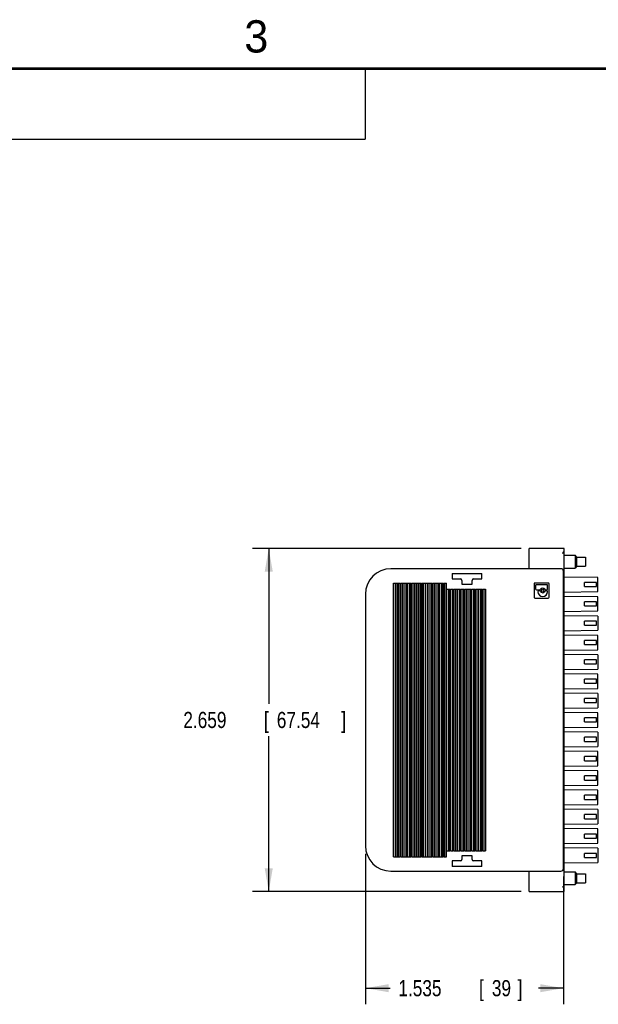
# Model space of a CAD drawing. Header units: inches. Extents: x 0 to 22, y 0 to 17.
# Tile 7 of 14: x 6.4 to 10.9, y 9.2 to 16.9. Entities that reach past the tile are written whole.
import ezdxf

# ---------------------------------------------------------------- set-up
doc = ezdxf.new("R2010")
doc.units = ezdxf.units.IN
doc.header["$LTSCALE"] = 1.21
doc.header["$MEASUREMENT"] = 0
doc.layers.get('0').update_dxf_attribs({"linetype": 'CONTINUOUS'})
doc.layers.add('DIMENSIONS', color=7, linetype='CONTINUOUS')
doc.styles.get("Standard").update_dxf_attribs({"font": 'txt', "width": 0.8})
doc.dimstyles.new('DIMSTYLE_1', dxfattribs={"dimtxt": 0.125, "dimasz": 0.18, "dimexe": 0.18, "dimexo": 0.0625, "dimgap": 0.09, "dimtad": 0, "dimtih": 1, "dimtoh": 1, "dimdec": 3, "dimzin": 4, "dimdsep": 46, "dimtxsty": 'STANDARD', "dimblk": '_FILLED', "dimblk1": '_FILLED', "dimblk2": '_FILLED', "dimcen": 0.09, "dimadec": 0, "dimazin": 0, "dimtp": 0.01, "dimtm": 0.01, "dimtfac": 1, "dimtdec": 3, "dimtofl": 0, "dimtmove": 0, "dimatfit": 3, "dimldrblk": '_FILLED', "dimfxl": 1, "dimtolj": 1, "dimtzin": 4, "dimarcsym": 0})

# ---------------------------------------------------------------- blocks, each defined once
blk = doc.blocks.new('_FILLED')
at = {"color": 0, "linetype": 'BYBLOCK'}
blk.add_solid([(0, 0), (-1, 0.174), (-1, -0.174)], dxfattribs=at)
blk = doc.blocks.new('*D0')
at = {"layer": 'DIMENSIONS', "color": 2, "linetype": 'CONTINUOUS'}
for p, q in [((9.127, 10.4126), (9.127, 9.2458)), ((10.6624, 10.2354), (10.6624, 9.2458)), ((9.127, 9.3708), (9.3197, 9.3708)), ((10.6624, 9.3708), (10.4697, 9.3708))]:
    blk.add_line(p, q, dxfattribs=at)
at = {"layer": 'DIMENSIONS', "color": 2, "linetype": 'CONTINUOUS', "xscale": 0.18, "yscale": 0.18, "zscale": 0.18, "rotation": 180}
blk.add_blockref('_FILLED', (9.127, 9.3708), dxfattribs=at)
at = {"layer": 'DIMENSIONS', "color": 2, "linetype": 'CONTINUOUS', "xscale": 0.18, "yscale": 0.18, "zscale": 0.18}
blk.add_blockref('_FILLED', (10.6624, 9.3708), dxfattribs=at)
at = {"layer": 'DIMENSIONS', "color": 2, "linetype": 'CONTINUOUS', "width": 0.8}
for s, p in [('1.535', (9.3822, 9.3083)), ('[', (10.0072, 9.3083)), ('39', (10.1072, 9.3083)), (']', (10.3072, 9.3083))]:
    blk.add_text(s, height=0.125, dxfattribs=at).set_placement(p)
blk = doc.blocks.new('*D1')
at = {"layer": 'DIMENSIONS', "color": 2, "linetype": 'CONTINUOUS'}
for p, q in [((10.3342, 12.7798), (8.252, 12.7798)), ((8.377, 12.7798), (8.377, 11.5753)), ((8.377, 10.1208), (8.377, 11.3253)), ((10.3342, 10.1208), (8.252, 10.1208))]:
    blk.add_line(p, q, dxfattribs=at)
at = {"layer": 'DIMENSIONS', "color": 2, "linetype": 'CONTINUOUS', "xscale": 0.18, "yscale": 0.18, "zscale": 0.18}
for p, rotation in [((8.377, 12.7798), 90), ((8.377, 10.1208), 270)]:
    blk.add_blockref('_FILLED', p, dxfattribs=dict(at, rotation=rotation))
at = {"layer": 'DIMENSIONS', "color": 2, "linetype": 'CONTINUOUS', "width": 0.8}
for s, p in [('2.659', (7.7145, 11.3878)), ('[', (8.3395, 11.3878)), ('67.54', (8.4395, 11.3878)), (']', (8.9395, 11.3878))]:
    blk.add_text(s, height=0.125, dxfattribs=at).set_placement(p)

msp = doc.modelspace()

# ---------------------------------------------------------------- linework, layer by layer
at = {"color": 2, "linetype": 'CONTINUOUS'}
for p, q in [((0.4999, 16.5), (9.1249, 16.5)), ((9.1249, 16.5), (9.1249, 15.9531)), ((0.4999, 15.9531), (9.1249, 15.9531))]:
    msp.add_line(p, q, dxfattribs=at)
at = {"color": 7, "linetype": 'CONTINUOUS'}
for p, q in [((10.3967, 12.6224), (10.3967, 12.7798)), ((10.6683, 12.7798), (10.3967, 12.7798)), ((10.6683, 10.1208), (10.6683, 12.7798)), ((10.6683, 12.7267), (10.753, 12.7267)), ((10.753, 12.7267), (10.753, 12.6283)), ((10.7667, 12.7119), (10.753, 12.7267)), ((10.7667, 12.643), (10.7667, 12.7119)), ((10.7667, 12.7119), (10.8337, 12.7119)), ((10.8337, 12.7119), (10.8337, 12.643)), ((10.6427, 12.6224), (9.3238, 12.6224)), ((10.6624, 10.2979), (10.6624, 12.6027)), ((10.6683, 12.6283), (10.753, 12.6283)), ((10.7667, 12.643), (10.753, 12.6283)), ((10.7667, 12.643), (10.8337, 12.643)), ((9.8002, 12.5869), (9.8002, 12.5436)), ((9.8002, 12.5869), (10.0285, 12.5869)), ((9.8002, 12.5436), (9.8632, 12.5436)), ((9.875, 12.5318), (9.875, 12.5042)), ((9.9537, 12.5042), (9.9537, 12.5318)), ((9.9656, 12.5436), (10.0285, 12.5436)), ((10.0285, 12.5436), (10.0285, 12.5869)), ((10.9282, 12.5554), (10.6683, 12.5584)), ((10.9282, 12.4452), (10.9282, 12.5554)), ((9.3453, 10.3885), (9.3453, 12.5121)), ((9.3453, 12.5121), (9.3693, 12.5121)), ((9.3573, 12.5121), (9.3573, 10.3885)), ((9.3693, 12.5121), (9.3693, 10.3885)), ((9.3729, 12.5121), (9.3729, 10.3885)), ((9.3729, 12.5121), (9.3968, 12.5121)), ((9.3848, 10.3885), (9.3848, 12.5121)), ((9.3968, 12.5121), (9.3968, 10.3885)), ((9.4004, 10.3885), (9.4004, 12.5121)), ((9.4004, 12.5121), (9.4244, 12.5121)), ((9.4124, 12.5121), (9.4124, 10.3885)), ((9.4244, 12.5121), (9.4244, 10.3885)), ((9.428, 10.3885), (9.428, 12.5121)), ((9.428, 12.5121), (9.4519, 12.5121)), ((9.44, 12.5121), (9.44, 10.3885)), ((9.4519, 10.3885), (9.4519, 12.5121)), ((9.4555, 10.3885), (9.4555, 12.5121)), ((9.4555, 12.5121), (9.4795, 12.5121)), ((9.4675, 12.5121), (9.4675, 10.3885)), ((9.4795, 12.5121), (9.4795, 10.3885)), ((9.4831, 10.3885), (9.4831, 12.5121)), ((9.4831, 12.5121), (9.5071, 12.5121)), ((9.4951, 12.5121), (9.4951, 10.3885)), ((9.5071, 12.5121), (9.5071, 10.3885)), ((9.5107, 10.3885), (9.5107, 12.5121)), ((9.5107, 12.5121), (9.5346, 12.5121)), ((9.5226, 10.3885), (9.5226, 12.5121)), ((9.5346, 10.3885), (9.5346, 12.5121)), ((9.5382, 10.3885), (9.5382, 12.5121)), ((9.5382, 12.5121), (9.5622, 12.5121)), ((9.5502, 10.3885), (9.5502, 12.5121)), ((9.5622, 10.3885), (9.5622, 12.5121)), ((9.5658, 10.3885), (9.5658, 12.5121)), ((9.5658, 12.5121), (9.5897, 12.5121)), ((9.5778, 10.3885), (9.5778, 12.5121)), ((9.5897, 12.5121), (9.5897, 10.3885)), ((9.5933, 10.3885), (9.5933, 12.5121)), ((9.5933, 12.5121), (9.6173, 12.5121)), ((9.6053, 12.5121), (9.6053, 10.3885)), ((9.6173, 12.5121), (9.6173, 10.3885)), ((9.6209, 10.3885), (9.6209, 12.5121)), ((9.6209, 12.5121), (9.6448, 12.5121)), ((9.6329, 12.5121), (9.6329, 10.3885)), ((9.6448, 10.3885), (9.6448, 12.5121)), ((9.6485, 10.3885), (9.6485, 12.5121)), ((9.6485, 12.5121), (9.6724, 12.5121)), ((9.6604, 12.5121), (9.6604, 10.3885)), ((9.6724, 12.5121), (9.6724, 10.3885)), ((9.676, 10.3885), (9.676, 12.5121)), ((9.676, 12.5121), (9.7, 12.5121)), ((9.688, 12.5121), (9.688, 10.3885)), ((9.7, 10.3885), (9.7, 12.5121)), ((9.7036, 10.3885), (9.7036, 12.5121)), ((9.7036, 12.5121), (9.7275, 12.5121)), ((9.7156, 12.5121), (9.7156, 10.3885)), ((9.7275, 12.5121), (9.7275, 10.3885)), ((9.7311, 12.5121), (9.7311, 10.3885)), ((9.7311, 12.5121), (9.7551, 12.5121)), ((9.7431, 10.3885), (9.7431, 12.5121)), ((9.7551, 10.3885), (9.7551, 12.5121)), ((9.7587, 10.4357), (9.7587, 12.4649)), ((9.7587, 12.4649), (9.7826, 12.4649)), ((9.7707, 12.4649), (9.7707, 10.4357)), ((9.7826, 12.4649), (9.7826, 10.4357)), ((9.7863, 10.4357), (9.7863, 12.4649)), ((9.7863, 12.4649), (9.8102, 12.4649)), ((9.7982, 12.4649), (9.7982, 10.4357)), ((9.8102, 12.4649), (9.8102, 10.4357)), ((9.8138, 10.4357), (9.8138, 12.4649)), ((9.8138, 12.4649), (9.8378, 12.4649)), ((9.8258, 12.4649), (9.8258, 10.4357)), ((9.8378, 12.4649), (9.8378, 10.4357)), ((9.8414, 10.4357), (9.8414, 12.4649)), ((9.8414, 12.4649), (9.8653, 12.4649)), ((9.8533, 12.4649), (9.8533, 10.4357)), ((9.8653, 12.4649), (9.8653, 10.4357)), ((9.8689, 10.4357), (9.8689, 12.4649)), ((9.8689, 12.4649), (9.8929, 12.4649)), ((9.875, 12.5042), (9.9537, 12.5042)), ((9.8809, 12.4649), (9.8809, 10.4357)), ((9.8929, 12.4649), (9.8929, 10.4357)), ((9.8965, 10.4357), (9.8965, 12.4649)), ((9.8965, 12.4649), (9.9204, 12.4649)), ((9.9085, 12.4649), (9.9085, 10.4357)), ((9.9204, 12.4649), (9.9204, 10.4357)), ((9.9241, 10.4357), (9.9241, 12.4649)), ((9.9241, 12.4649), (9.948, 12.4649)), ((9.936, 12.4649), (9.936, 10.4357)), ((9.948, 12.4649), (9.948, 10.4357)), ((9.9516, 10.4357), (9.9516, 12.4649)), ((9.9516, 12.4649), (9.9756, 12.4649)), ((9.9636, 12.4649), (9.9636, 10.4357)), ((9.9756, 12.4649), (9.9756, 10.4357)), ((9.9792, 10.4357), (9.9792, 12.4649)), ((9.9792, 12.4649), (10.0031, 12.4649)), ((9.9911, 12.4649), (9.9911, 10.4357)), ((10.0031, 12.4649), (10.0031, 10.4357)), ((10.0067, 10.4357), (10.0067, 12.4649)), ((10.0067, 12.4649), (10.0307, 12.4649)), ((10.0187, 12.4649), (10.0187, 10.4357)), ((10.0307, 12.4649), (10.0307, 10.4357)), ((10.0343, 10.4357), (10.0343, 12.4649)), ((10.0343, 12.4649), (10.0582, 12.4649)), ((10.0463, 12.4649), (10.0463, 10.4357)), ((10.0582, 12.4649), (10.0582, 10.4357)), ((10.4341, 12.5038), (10.4341, 12.4023)), ((10.5439, 12.5121), (10.4424, 12.5121)), ((10.4469, 12.4924), (10.4469, 12.4658)), ((10.5331, 12.4987), (10.4531, 12.4987)), ((10.4531, 12.4596), (10.4801, 12.4596)), ((10.4645, 12.4447), (10.4645, 12.4442)), ((10.4801, 12.4509), (10.4707, 12.4509)), ((10.5237, 12.4596), (10.5331, 12.4596)), ((10.5331, 12.4509), (10.5237, 12.4509)), ((10.5394, 12.4658), (10.5394, 12.4924)), ((10.5394, 12.4442), (10.5394, 12.4447)), ((10.5522, 12.4023), (10.5522, 12.5038)), ((10.6683, 12.4422), (10.9282, 12.4452)), ((10.8258, 12.4846), (10.8258, 12.5161)), ((10.9183, 12.5161), (10.8258, 12.5161)), ((10.8258, 12.4846), (10.9183, 12.4846)), ((10.9183, 12.4846), (10.9183, 12.5161)), ((9.127, 12.4255), (9.127, 10.4751)), ((10.4424, 12.394), (10.5439, 12.394)), ((10.6683, 12.4361), (10.6624, 12.4361)), ((10.6624, 12.4269), (10.6683, 12.4253)), ((10.6683, 12.4253), (10.6624, 12.4237)), ((10.6624, 12.4145), (10.6683, 12.4145)), ((10.9282, 12.4054), (10.6683, 12.4084)), ((10.9282, 12.2952), (10.9282, 12.4054)), ((10.6683, 12.2922), (10.9282, 12.2952)), ((10.8258, 12.3346), (10.8258, 12.3661)), ((10.9183, 12.3661), (10.8258, 12.3661)), ((10.8258, 12.3346), (10.9183, 12.3346)), ((10.9183, 12.3346), (10.9183, 12.3661)), ((10.6683, 12.2861), (10.6624, 12.2861)), ((10.6624, 12.2769), (10.6683, 12.2753)), ((10.6683, 12.2753), (10.6624, 12.2737)), ((10.6624, 12.2645), (10.6683, 12.2645)), ((10.9282, 12.2554), (10.6683, 12.2584)), ((10.8258, 12.1846), (10.8258, 12.2161)), ((10.9183, 12.2161), (10.8258, 12.2161)), ((10.9183, 12.1846), (10.9183, 12.2161)), ((10.9282, 12.2554), (10.9282, 12.1452)), ((10.6683, 12.1422), (10.9282, 12.1452)), ((10.8258, 12.1846), (10.9183, 12.1846)), ((10.6683, 12.1361), (10.6624, 12.1361)), ((10.6624, 12.1269), (10.6683, 12.1253)), ((10.6683, 12.1253), (10.6624, 12.1237)), ((10.6624, 12.1145), (10.6683, 12.1145)), ((10.9282, 12.1054), (10.6683, 12.1084)), ((10.9183, 12.0661), (10.8258, 12.0661)), ((10.8258, 12.0346), (10.8258, 12.0661)), ((10.9183, 12.0346), (10.9183, 12.0661)), ((10.9282, 11.9952), (10.9282, 12.1054)), ((10.6683, 11.9861), (10.6624, 11.9861)), ((10.6683, 11.9922), (10.9282, 11.9952)), ((10.8258, 12.0346), (10.9183, 12.0346)), ((10.6624, 11.9769), (10.6683, 11.9753)), ((10.6683, 11.9753), (10.6624, 11.9737)), ((10.6624, 11.9645), (10.6683, 11.9645)), ((10.9282, 11.9554), (10.6683, 11.9584)), ((10.9183, 11.9161), (10.8258, 11.9161)), ((10.8258, 11.8846), (10.8258, 11.9161)), ((10.9183, 11.8846), (10.9183, 11.9161)), ((10.9282, 11.9554), (10.9282, 11.8452)), ((10.6683, 11.8361), (10.6624, 11.8361)), ((10.6683, 11.8422), (10.9282, 11.8452)), ((10.8258, 11.8846), (10.9183, 11.8846)), ((10.6624, 11.8269), (10.6683, 11.8253)), ((10.6683, 11.8253), (10.6624, 11.8237)), ((10.6624, 11.8145), (10.6683, 11.8145)), ((10.9282, 11.8054), (10.6683, 11.8084)), ((10.9183, 11.7661), (10.8258, 11.7661)), ((10.8258, 11.7346), (10.8258, 11.7661)), ((10.9183, 11.7346), (10.9183, 11.7661)), ((10.9282, 11.6952), (10.9282, 11.8054)), ((10.6683, 11.6861), (10.6624, 11.6861)), ((10.6683, 11.6922), (10.9282, 11.6952)), ((10.8258, 11.7346), (10.9183, 11.7346)), ((10.6624, 11.6769), (10.6683, 11.6753)), ((10.6683, 11.6753), (10.6624, 11.6737)), ((10.6624, 11.6645), (10.6683, 11.6645)), ((10.9282, 11.6554), (10.6683, 11.6584)), ((10.9183, 11.6161), (10.8258, 11.6161)), ((10.8258, 11.5846), (10.8258, 11.6161)), ((10.9183, 11.5846), (10.9183, 11.6161)), ((10.9282, 11.6554), (10.9282, 11.5452)), ((10.6683, 11.5361), (10.6624, 11.5361)), ((10.6624, 11.5269), (10.6683, 11.5253)), ((10.6683, 11.5422), (10.9282, 11.5452)), ((10.8258, 11.5846), (10.9183, 11.5846)), ((10.6683, 11.5253), (10.6624, 11.5237)), ((10.6624, 11.5145), (10.6683, 11.5145)), ((10.9282, 11.5054), (10.6683, 11.5084)), ((10.9183, 11.4661), (10.8258, 11.4661)), ((10.8258, 11.4346), (10.8258, 11.4661)), ((10.9183, 11.4346), (10.9183, 11.4661)), ((10.9282, 11.3952), (10.9282, 11.5054)), ((10.6683, 11.3861), (10.6624, 11.3861)), ((10.6624, 11.3769), (10.6683, 11.3753)), ((10.6683, 11.3753), (10.6624, 11.3737)), ((10.6683, 11.3922), (10.9282, 11.3952)), ((10.8258, 11.4346), (10.9183, 11.4346)), ((10.6624, 11.3645), (10.6683, 11.3645)), ((10.9282, 11.3554), (10.6683, 11.3584)), ((10.9183, 11.3161), (10.8258, 11.3161)), ((10.8258, 11.2846), (10.8258, 11.3161)), ((10.9183, 11.2846), (10.9183, 11.3161)), ((10.9282, 11.3554), (10.9282, 11.2452)), ((10.6683, 11.2361), (10.6624, 11.2361)), ((10.6624, 11.2269), (10.6683, 11.2253)), ((10.6683, 11.2253), (10.6624, 11.2237)), ((10.6683, 11.2422), (10.9282, 11.2452)), ((10.8258, 11.2846), (10.9183, 11.2846)), ((10.6624, 11.2145), (10.6683, 11.2145)), ((10.9282, 11.2054), (10.6683, 11.2084)), ((10.9183, 11.1661), (10.8258, 11.1661)), ((10.8258, 11.1346), (10.8258, 11.1661)), ((10.9183, 11.1346), (10.9183, 11.1661)), ((10.9282, 11.0952), (10.9282, 11.2054)), ((10.6683, 11.0861), (10.6624, 11.0861)), ((10.6624, 11.0769), (10.6683, 11.0753)), ((10.6683, 11.0753), (10.6624, 11.0737)), ((10.6683, 11.0922), (10.9282, 11.0952)), ((10.8258, 11.1346), (10.9183, 11.1346)), ((10.6624, 11.0645), (10.6683, 11.0645)), ((10.9282, 11.0554), (10.6683, 11.0584)), ((10.9183, 11.0161), (10.8258, 11.0161)), ((10.8258, 10.9846), (10.8258, 11.0161)), ((10.9183, 10.9846), (10.9183, 11.0161)), ((10.9282, 10.9452), (10.9282, 11.0554)), ((10.6683, 10.9361), (10.6624, 10.9361)), ((10.6624, 10.9269), (10.6683, 10.9253)), ((10.6683, 10.9253), (10.6624, 10.9237)), ((10.6683, 10.9422), (10.9282, 10.9452)), ((10.8258, 10.9846), (10.9183, 10.9846)), ((10.6624, 10.9145), (10.6683, 10.9145)), ((10.9282, 10.9054), (10.6683, 10.9084)), ((10.9183, 10.8661), (10.8258, 10.8661)), ((10.8258, 10.8346), (10.8258, 10.8661)), ((10.9183, 10.8346), (10.9183, 10.8661)), ((10.9282, 10.7952), (10.9282, 10.9054)), ((10.6683, 10.7861), (10.6624, 10.7861)), ((10.6624, 10.7769), (10.6683, 10.7753)), ((10.6683, 10.7753), (10.6624, 10.7737)), ((10.6624, 10.7645), (10.6683, 10.7645)), ((10.6683, 10.7922), (10.9282, 10.7952)), ((10.8258, 10.8346), (10.9183, 10.8346)), ((10.9282, 10.7554), (10.6683, 10.7584)), ((10.9183, 10.7161), (10.8258, 10.7161)), ((10.8258, 10.6846), (10.8258, 10.7161)), ((10.9183, 10.6846), (10.9183, 10.7161)), ((10.9282, 10.7554), (10.9282, 10.6452)), ((10.6683, 10.6361), (10.6624, 10.6361)), ((10.6624, 10.6269), (10.6683, 10.6253)), ((10.6683, 10.6253), (10.6624, 10.6237)), ((10.6624, 10.6145), (10.6683, 10.6145)), ((10.6683, 10.6422), (10.9282, 10.6452)), ((10.8258, 10.6846), (10.9183, 10.6846)), ((10.9282, 10.6054), (10.6683, 10.6084)), ((10.9183, 10.5661), (10.8258, 10.5661)), ((10.8258, 10.5346), (10.8258, 10.5661)), ((10.8258, 10.5346), (10.9183, 10.5346)), ((10.9183, 10.5346), (10.9183, 10.5661)), ((10.9282, 10.4952), (10.9282, 10.6054)), ((10.6683, 10.4861), (10.6624, 10.4861)), ((10.6624, 10.4769), (10.6683, 10.4753)), ((10.6683, 10.4753), (10.6624, 10.4737)), ((10.6624, 10.4645), (10.6683, 10.4645)), ((10.6683, 10.4922), (10.9282, 10.4952)), ((10.9282, 10.4554), (10.6683, 10.4584)), ((9.3453, 10.3885), (9.3693, 10.3885)), ((9.3729, 10.3885), (9.3968, 10.3885)), ((9.4004, 10.3885), (9.4244, 10.3885)), ((9.428, 10.3885), (9.4519, 10.3885)), ((9.4555, 10.3885), (9.4795, 10.3885)), ((9.4831, 10.3885), (9.5071, 10.3885)), ((9.5107, 10.3885), (9.5346, 10.3885)), ((9.5382, 10.3885), (9.5622, 10.3885)), ((9.5658, 10.3885), (9.5897, 10.3885)), ((9.5933, 10.3885), (9.6173, 10.3885)), ((9.6209, 10.3885), (9.6448, 10.3885)), ((9.6485, 10.3885), (9.6724, 10.3885)), ((9.676, 10.3885), (9.7, 10.3885)), ((9.7036, 10.3885), (9.7275, 10.3885)), ((9.7311, 10.3885), (9.7551, 10.3885)), ((9.7587, 10.4357), (9.7826, 10.4357)), ((9.7863, 10.4357), (9.8102, 10.4357)), ((9.8138, 10.4357), (9.8378, 10.4357)), ((9.8414, 10.4357), (9.8653, 10.4357)), ((9.8689, 10.4357), (9.8929, 10.4357)), ((9.9537, 10.3964), (9.875, 10.3964)), ((9.875, 10.3964), (9.875, 10.3688)), ((9.8965, 10.4357), (9.9204, 10.4357)), ((9.9241, 10.4357), (9.948, 10.4357)), ((9.9516, 10.4357), (9.9756, 10.4357)), ((9.9537, 10.3688), (9.9537, 10.3964)), ((9.9792, 10.4357), (10.0031, 10.4357)), ((10.0067, 10.4357), (10.0307, 10.4357)), ((10.0343, 10.4357), (10.0582, 10.4357)), ((10.9183, 10.4161), (10.8258, 10.4161)), ((10.8258, 10.3846), (10.8258, 10.4161)), ((10.8258, 10.3846), (10.9183, 10.3846)), ((10.9183, 10.3846), (10.9183, 10.4161)), ((10.9282, 10.4554), (10.9282, 10.3452)), ((9.8632, 10.357), (9.8002, 10.357)), ((9.8002, 10.357), (9.8002, 10.3137)), ((10.0285, 10.3137), (9.8002, 10.3137)), ((10.0285, 10.357), (9.9656, 10.357)), ((10.0285, 10.3137), (10.0285, 10.357)), ((10.6683, 10.3422), (10.9282, 10.3452)), ((9.3238, 10.2783), (10.6427, 10.2783)), ((10.3967, 10.1208), (10.3967, 10.2783)), ((10.6683, 10.2724), (10.753, 10.2724)), ((10.7667, 10.2576), (10.753, 10.2724)), ((10.753, 10.2724), (10.753, 10.1739)), ((10.7667, 10.2576), (10.8337, 10.2576)), ((10.7667, 10.1887), (10.7667, 10.2576)), ((10.8337, 10.2576), (10.8337, 10.1887)), ((10.6683, 10.1739), (10.753, 10.1739)), ((10.7667, 10.1887), (10.753, 10.1739)), ((10.7667, 10.1887), (10.8337, 10.1887)), ((10.3967, 10.1208), (10.6683, 10.1208))]:
    msp.add_line(p, q, dxfattribs=at)
at = {"color": 7, "linetype": 'CONTINUOUS', "const_width": 0.02}
msp.add_lwpolyline([(21.5, 16.5), (0.5, 16.5)], dxfattribs=at)
at = {"color": 7, "linetype": 'CONTINUOUS'}
msp.add_circle((10.5019, 12.4552), 0.00899, dxfattribs=at)
for centre, radius, start, end in [((9.3238, 12.4255), 0.1969, 90, 180), ((10.6427, 12.6027), 0.0197, 0, 90), ((9.8632, 12.5318), 0.0118, 0, 90), ((9.9656, 12.5318), 0.0118, 90, 180), ((10.4424, 12.5038), 0.0083, 90, 180), ((10.4531, 12.4924), 0.00622, 90, 180), ((10.4531, 12.4658), 0.00622, 180, 270), ((10.4707, 12.4447), 0.00622, 90, 180), ((10.5019, 12.4442), 0.0374, 180, 360), ((10.4801, 12.4658), 0.00622, 270, 334.11508), ((10.4801, 12.4447), 0.00622, 25.88492, 90), ((10.5019, 12.4552), 0.018, 25.88492, 154.11508), ((10.5019, 12.4552), 0.018, 205.88492, 334.11508), ((10.5237, 12.4658), 0.00622, 205.88492, 270), ((10.5237, 12.4447), 0.00622, 90, 154.11507), ((10.5331, 12.4924), 0.00622, 0, 90), ((10.5331, 12.4658), 0.00622, 270, 360), ((10.5331, 12.4447), 0.00622, 0, 90), ((10.5439, 12.5038), 0.0083, 0, 90), ((10.4424, 12.4023), 0.0083, 180, 270), ((10.5439, 12.4023), 0.0083, 270, 360), ((9.3238, 10.4751), 0.1969, 180, 270), ((9.8632, 10.3688), 0.0118, 270, 360), ((9.9656, 10.3688), 0.0118, 180, 270), ((10.6427, 10.2979), 0.0197, 270, 360)]:
    msp.add_arc(centre, radius, start, end, dxfattribs=at)
for points, knots in [([(10.6565, 12.7405), (10.6581, 12.7434), (10.661, 12.7488), (10.6648, 12.7563), (10.6674, 12.7627), (10.6683, 12.7668), (10.6683, 12.7686)], [0, 0, 0, 0, 0.32375, 0.600175, 0.826097, 1, 1, 1, 1]), ([(10.6683, 10.132), (10.6683, 10.1338), (10.6674, 10.1379), (10.6648, 10.1443), (10.661, 10.1519), (10.6581, 10.1572), (10.6565, 10.1602)], [0, 0, 0, 0, 0.173902, 0.399826, 0.67625, 1, 1, 1, 1])]:
    msp.add_open_spline(points, degree=3, knots=knots, dxfattribs=at)

# ---------------------------------------------------------------- texts
at = {"color": 2, "linetype": 'CONTINUOUS'}
msp.add_text('3', height=0.25, dxfattribs=at).set_placement((8.1875, 16.625))

# ---------------------------------------------------------------- dimensions: what is measured, and where the dimension line sits
at = {"layer": 'DIMENSIONS', "color": 2, "linetype": 'CONTINUOUS'}
dim = msp.add_linear_dim(base=(8.377, 12.7798), p1=(10.3342, 10.1208), p2=(10.3342, 12.7798), angle=90, dimstyle='DIMSTYLE_1', dxfattribs=at)
dim.commit()
dim.dimension.update_dxf_attribs({"geometry": '*D1', "text_midpoint": (8.377, 11.4503), "dimtype": 160})
dim = msp.add_linear_dim(base=(10.6624, 9.3708), p1=(9.127, 10.4126), p2=(10.6624, 10.2354), dimstyle='DIMSTYLE_1', dxfattribs=at)
dim.commit()
dim.dimension.update_dxf_attribs({"geometry": '*D0', "text_midpoint": (9.8947, 9.3708), "dimtype": 160})

doc.saveas('drawing.dxf')
